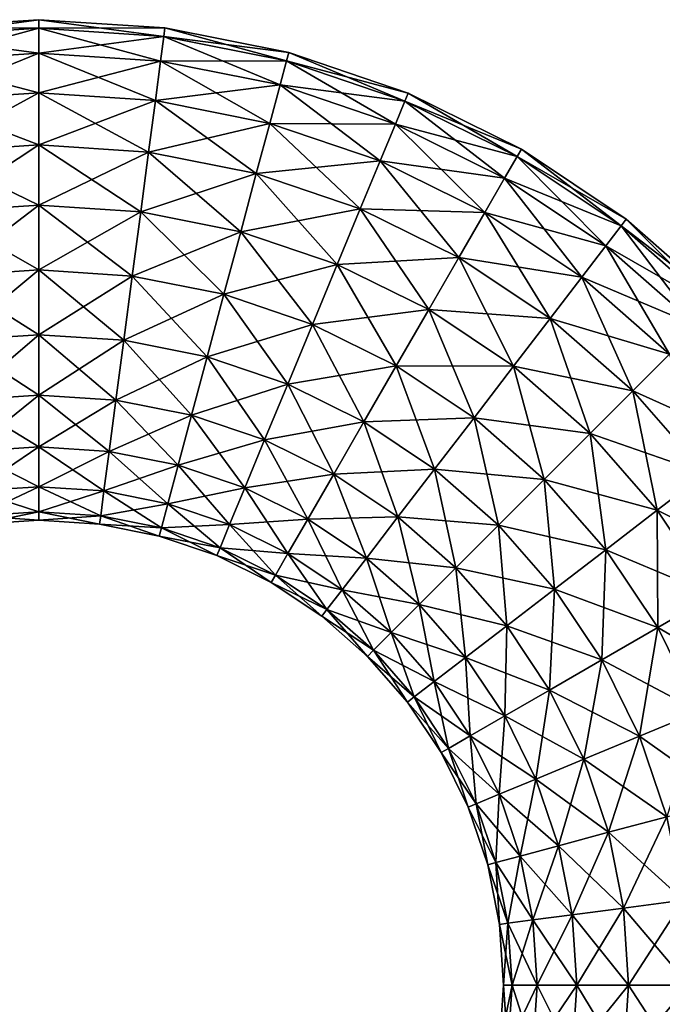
# Model space of a CAD drawing. Header units: metres. Extents: x -1.35 to 1.35, y -1.35 to 1.35.
# Tile 7 of 8: x -0.03 to 0.87, y -0.03 to 1.35. Entities that reach past the tile are written whole.
import ezdxf

# ---------------------------------------------------------------- set-up
doc = ezdxf.new("R2010")
doc.units = ezdxf.units.M
doc.layers.add('SELFTEST', color=7, linetype='CONTINUOUS')

msp = doc.modelspace()

# ---------------------------------------------------------------- linework, layer by layer
at = {"layer": 'SELFTEST'}
for points in [[(0, 1.35), (-0.176211, 1.338451), (-0.174654, 1.326627, 0.090587)], [(0, 1.338074, -0.090587), (-0.176211, 1.338451), (0, 1.35)], [(0, 1.35), (-0.174654, 1.326627, 0.090587), (0, 1.338074, 0.090587)], [(0.17621, 1.338451), (0, 1.35), (0, 1.338074, 0.090587)], [(0.174654, 1.326627, -0.090587), (0, 1.338074, -0.090587), (0, 1.35)], [(0.174654, 1.326627, -0.090587), (0, 1.35), (0.17621, 1.338451)], [(0, 1.338074, -0.090587), (-0.174654, 1.326627, -0.090587), (-0.176211, 1.338451)], [(0, 1.338074, 0.090587), (-0.174654, 1.326627, 0.090587), (-0.17009, 1.291961, 0.175)], [(0, 1.303109, -0.175), (-0.174654, 1.326627, -0.090587), (0, 1.338074, -0.090587)], [(0, 1.338074, 0.090587), (-0.17009, 1.291961, 0.175), (0, 1.303109, 0.175)], [(0.17621, 1.338451), (0, 1.338074, 0.090587), (0.174654, 1.326627, 0.090587)], [(0.174654, 1.326627, 0.090587), (0, 1.338074, 0.090587), (0, 1.303109, 0.175)], [(0.17009, 1.291961, -0.175), (0, 1.303109, -0.175), (0, 1.338074, -0.090587)], [(0.17009, 1.291961, -0.175), (0, 1.338074, -0.090587), (0.174654, 1.326627, -0.090587)], [(0.349406, 1.304), (0.17621, 1.338451), (0.174654, 1.326627, 0.090587)], [(0.346319, 1.29248, -0.090587), (0.174654, 1.326627, -0.090587), (0.17621, 1.338451)], [(0.346319, 1.29248, -0.090587), (0.17621, 1.338451), (0.349406, 1.304)], [(0, 1.303109, -0.175), (-0.17009, 1.291961, -0.175), (-0.174654, 1.326627, -0.090587)], [(0.174654, 1.326627, 0.090587), (0, 1.303109, 0.175), (0.17009, 1.291961, 0.175)], [(0.346319, 1.29248, 0.090587), (0.174654, 1.326627, 0.090587), (0.17009, 1.291961, 0.175)], [(0.337269, 1.258707, -0.175), (0.17009, 1.291961, -0.175), (0.174654, 1.326627, -0.090587)], [(0.349406, 1.304), (0.174654, 1.326627, 0.090587), (0.346319, 1.29248, 0.090587)], [(0.337269, 1.258707, -0.175), (0.174654, 1.326627, -0.090587), (0.346319, 1.29248, -0.090587)], [(0, 1.303109, 0.175), (-0.17009, 1.291961, 0.175), (-0.16283, 1.236815, 0.247487)], [(0, 1.247487, -0.247487), (-0.17009, 1.291961, -0.175), (0, 1.303109, -0.175)], [(0, 1.303109, 0.175), (-0.16283, 1.236815, 0.247487), (0, 1.247487, 0.247487)], [(0.17009, 1.291961, 0.175), (0, 1.303109, 0.175), (0, 1.247487, 0.247487)], [(0.16283, 1.236815, -0.247487), (0, 1.247487, -0.247487), (0, 1.303109, -0.175)], [(0.16283, 1.236815, -0.247487), (0, 1.303109, -0.175), (0.17009, 1.291961, -0.175)], [(0.516623, 1.247237), (0.349406, 1.304), (0.346319, 1.29248, 0.090587)], [(0.512059, 1.236219, -0.090587), (0.346319, 1.29248, -0.090587), (0.349406, 1.304)], [(0.512059, 1.236219, -0.090587), (0.349406, 1.304), (0.516623, 1.247237)], [(0, 1.247487, -0.247487), (-0.16283, 1.236815, -0.247487), (-0.17009, 1.291961, -0.175)], [(0.17009, 1.291961, 0.175), (0, 1.247487, 0.247487), (0.16283, 1.236815, 0.247487)], [(0.337269, 1.258707, 0.175), (0.17009, 1.291961, 0.175), (0.16283, 1.236815, 0.247487)], [(0.322874, 1.20498, -0.247487), (0.16283, 1.236815, -0.247487), (0.17009, 1.291961, -0.175)], [(0.346319, 1.29248, 0.090587), (0.17009, 1.291961, 0.175), (0.337269, 1.258707, 0.175)], [(0.322874, 1.20498, -0.247487), (0.17009, 1.291961, -0.175), (0.337269, 1.258707, -0.175)], [(0.512059, 1.236219, 0.090587), (0.346319, 1.29248, 0.090587), (0.337269, 1.258707, 0.175)], [(0.498678, 1.203916, -0.175), (0.337269, 1.258707, -0.175), (0.346319, 1.29248, -0.090587)], [(0.516623, 1.247237), (0.346319, 1.29248, 0.090587), (0.512059, 1.236219, 0.090587)], [(0.498678, 1.203916, -0.175), (0.346319, 1.29248, -0.090587), (0.512059, 1.236219, -0.090587)], [(0.337269, 1.258707, 0.175), (0.16283, 1.236815, 0.247487), (0.322874, 1.20498, 0.247487)], [(0.498678, 1.203916, 0.175), (0.337269, 1.258707, 0.175), (0.322874, 1.20498, 0.247487)], [(0.477393, 1.152528, -0.247487), (0.322874, 1.20498, -0.247487), (0.337269, 1.258707, -0.175)], [(0.512059, 1.236219, 0.090587), (0.337269, 1.258707, 0.175), (0.498678, 1.203916, 0.175)], [(0.477393, 1.152528, -0.247487), (0.337269, 1.258707, -0.175), (0.498678, 1.203916, -0.175)], [(0, 1.247487, 0.247487), (-0.16283, 1.236815, 0.247487), (-0.153368, 1.164948, 0.303109)], [(0, 1.175, -0.303109), (-0.16283, 1.236815, -0.247487), (0, 1.247487, -0.247487)], [(0, 1.247487, 0.247487), (-0.153368, 1.164948, 0.303109), (0, 1.175, 0.303109)], [(0.16283, 1.236815, 0.247487), (0, 1.247487, 0.247487), (0, 1.175, 0.303109)], [(0.153368, 1.164948, -0.303109), (0, 1.175, -0.303109), (0, 1.247487, -0.247487)], [(0.153368, 1.164948, -0.303109), (0, 1.247487, -0.247487), (0.16283, 1.236815, -0.247487)], [(0.675, 1.169134), (0.516623, 1.247237), (0.512059, 1.236219, 0.090587)], [(0.669037, 1.158806, -0.090587), (0.512059, 1.236219, -0.090587), (0.516623, 1.247237)], [(0.669037, 1.158806, -0.090587), (0.516623, 1.247237), (0.675, 1.169134)], [(0, 1.175, -0.303109), (-0.153368, 1.164948, -0.303109), (-0.16283, 1.236815, -0.247487)], [(0.16283, 1.236815, 0.247487), (0, 1.175, 0.303109), (0.153368, 1.164948, 0.303109)], [(0.322874, 1.20498, 0.247487), (0.16283, 1.236815, 0.247487), (0.153368, 1.164948, 0.303109)], [(0.304112, 1.134963, -0.303109), (0.153368, 1.164948, -0.303109), (0.16283, 1.236815, -0.247487)], [(0.304112, 1.134963, -0.303109), (0.16283, 1.236815, -0.247487), (0.322874, 1.20498, -0.247487)], [(0.669037, 1.158806, 0.090587), (0.512059, 1.236219, 0.090587), (0.498678, 1.203916, 0.175)], [(0.651554, 1.128525, -0.175), (0.498678, 1.203916, -0.175), (0.512059, 1.236219, -0.090587)], [(0.675, 1.169134), (0.512059, 1.236219, 0.090587), (0.669037, 1.158806, 0.090587)], [(0.651554, 1.128525, -0.175), (0.512059, 1.236219, -0.090587), (0.669037, 1.158806, -0.090587)], [(0.322874, 1.20498, 0.247487), (0.153368, 1.164948, 0.303109), (0.304112, 1.134963, 0.303109)], [(0.477393, 1.152528, 0.247487), (0.322874, 1.20498, 0.247487), (0.304112, 1.134963, 0.303109)], [(0.449653, 1.085558, -0.303109), (0.304112, 1.134963, -0.303109), (0.322874, 1.20498, -0.247487)], [(0.498678, 1.203916, 0.175), (0.322874, 1.20498, 0.247487), (0.477393, 1.152528, 0.247487)], [(0.449653, 1.085558, -0.303109), (0.322874, 1.20498, -0.247487), (0.477393, 1.152528, -0.247487)], [(0.651554, 1.128525, 0.175), (0.498678, 1.203916, 0.175), (0.477393, 1.152528, 0.247487)], [(0.623744, 1.080356, -0.247487), (0.477393, 1.152528, -0.247487), (0.498678, 1.203916, -0.175)], [(0.669037, 1.158806, 0.090587), (0.498678, 1.203916, 0.175), (0.651554, 1.128525, 0.175)], [(0.623744, 1.080356, -0.247487), (0.498678, 1.203916, -0.175), (0.651554, 1.128525, -0.175)], [(0, 1.175, 0.303109), (-0.153368, 1.164948, 0.303109), (-0.14235, 1.081257, 0.338074)], [(0, 1.090587, -0.338074), (-0.153368, 1.164948, -0.303109), (0, 1.175, -0.303109)], [(0, 1.175, 0.303109), (-0.14235, 1.081257, 0.338074), (0, 1.090587, 0.338074)], [(0.153368, 1.164948, 0.303109), (0, 1.175, 0.303109), (0, 1.090587, 0.338074)], [(0.14235, 1.081257, -0.338074), (0, 1.090587, -0.338074), (0, 1.175, -0.303109)], [(0.14235, 1.081257, -0.338074), (0, 1.175, -0.303109), (0.153368, 1.164948, -0.303109)], [(0, 1.090587, -0.338074), (-0.14235, 1.081257, -0.338074), (-0.153368, 1.164948, -0.303109)], [(0.153368, 1.164948, 0.303109), (0, 1.090587, 0.338074), (0.14235, 1.081257, 0.338074)], [(0.304112, 1.134963, 0.303109), (0.153368, 1.164948, 0.303109), (0.14235, 1.081257, 0.338074)], [(0.282265, 1.053426, -0.338074), (0.14235, 1.081257, -0.338074), (0.153368, 1.164948, -0.303109)], [(0.282265, 1.053426, -0.338074), (0.153368, 1.164948, -0.303109), (0.304112, 1.134963, -0.303109)], [(0.814568, 1.061565, 0.090587), (0.669037, 1.158806, 0.090587), (0.651554, 1.128525, 0.175)], [(0.793282, 1.033826, -0.175), (0.651554, 1.128525, -0.175), (0.669037, 1.158806, -0.090587)], [(0.821828, 1.071027), (0.675, 1.169134), (0.669037, 1.158806, 0.090587)], [(0.814568, 1.061566, -0.090587), (0.669037, 1.158806, -0.090587), (0.675, 1.169134)], [(0.821828, 1.071027), (0.669037, 1.158806, 0.090587), (0.814568, 1.061565, 0.090587)], [(0.793282, 1.033826, -0.175), (0.669037, 1.158806, -0.090587), (0.814568, 1.061566, -0.090587)], [(0.814568, 1.061566, -0.090587), (0.675, 1.169134), (0.821828, 1.071027)], [(0.477393, 1.152528, 0.247487), (0.304112, 1.134963, 0.303109), (0.449653, 1.085558, 0.303109)], [(0.623744, 1.080356, 0.247487), (0.477393, 1.152528, 0.247487), (0.449653, 1.085558, 0.303109)], [(0.5875, 1.01758, -0.303109), (0.449653, 1.085558, -0.303109), (0.477393, 1.152528, -0.247487)], [(0.651554, 1.128525, 0.175), (0.477393, 1.152528, 0.247487), (0.623744, 1.080356, 0.247487)], [(0.5875, 1.01758, -0.303109), (0.477393, 1.152528, -0.247487), (0.623744, 1.080356, -0.247487)], [(0.304112, 1.134963, 0.303109), (0.14235, 1.081257, 0.338074), (0.282265, 1.053426, 0.338074)], [(0.449653, 1.085558, 0.303109), (0.304112, 1.134963, 0.303109), (0.282265, 1.053426, 0.338074)], [(0.417349, 1.007571, -0.338074), (0.282265, 1.053426, -0.338074), (0.304112, 1.134963, -0.303109)], [(0.417349, 1.007571, -0.338074), (0.304112, 1.134963, -0.303109), (0.449653, 1.085558, -0.303109)], [(0.793282, 1.033826, 0.175), (0.651554, 1.128525, 0.175), (0.623744, 1.080356, 0.247487)], [(0.759422, 0.989698, -0.247487), (0.623744, 1.080356, -0.247487), (0.651554, 1.128525, -0.175)], [(0.814568, 1.061565, 0.090587), (0.651554, 1.128525, 0.175), (0.793282, 1.033826, 0.175)], [(0.759422, 0.989698, -0.247487), (0.651554, 1.128525, -0.175), (0.793282, 1.033826, -0.175)], [(0, 1.090587, 0.338074), (-0.14235, 1.081257, 0.338074), (-0.130526, 0.991445, 0.35)], [(0, 1, -0.35), (-0.14235, 1.081257, -0.338074), (0, 1.090587, -0.338074)], [(0, 1.090587, 0.338074), (-0.130526, 0.991445, 0.35), (0, 1, 0.35)], [(0.14235, 1.081257, 0.338074), (0, 1.090587, 0.338074), (0, 1, 0.35)], [(0.130526, 0.991445, -0.35), (0, 1, -0.35), (0, 1.090587, -0.338074)], [(0.130526, 0.991445, -0.35), (0, 1.090587, -0.338074), (0.14235, 1.081257, -0.338074)], [(0, 1, -0.35), (-0.130526, 0.991445, -0.35), (-0.14235, 1.081257, -0.338074)], [(0.14235, 1.081257, 0.338074), (0, 1, 0.35), (0.130526, 0.991445, 0.35)], [(0.282265, 1.053426, 0.338074), (0.14235, 1.081257, 0.338074), (0.130526, 0.991445, 0.35)], [(0.258819, 0.965926, -0.35), (0.130526, 0.991445, -0.35), (0.14235, 1.081257, -0.338074)], [(0.258819, 0.965926, -0.35), (0.14235, 1.081257, -0.338074), (0.282265, 1.053426, -0.338074)], [(0.449653, 1.085558, 0.303109), (0.282265, 1.053426, 0.338074), (0.417349, 1.007571, 0.338074)], [(0.5875, 1.01758, 0.303109), (0.449653, 1.085558, 0.303109), (0.417349, 1.007571, 0.338074)], [(0.545293, 0.944476, -0.338074), (0.417349, 1.007571, -0.338074), (0.449653, 1.085558, -0.303109)], [(0.623744, 1.080356, 0.247487), (0.449653, 1.085558, 0.303109), (0.5875, 1.01758, 0.303109)], [(0.545293, 0.944476, -0.338074), (0.449653, 1.085558, -0.303109), (0.5875, 1.01758, -0.303109)], [(0.759422, 0.989698, 0.247487), (0.623744, 1.080356, 0.247487), (0.5875, 1.01758, 0.303109)], [(0.715295, 0.93219, -0.303109), (0.5875, 1.01758, -0.303109), (0.623744, 1.080356, -0.247487)], [(0.793282, 1.033826, 0.175), (0.623744, 1.080356, 0.247487), (0.759422, 0.989698, 0.247487)], [(0.715295, 0.93219, -0.303109), (0.623744, 1.080356, -0.247487), (0.759422, 0.989698, -0.247487)], [(0.921437, 0.921437, -0.175), (0.793282, 1.033826, -0.175), (0.814568, 1.061566, -0.090587)], [(0.946161, 0.946161, 0.090587), (0.814568, 1.061565, 0.090587), (0.793282, 1.033826, 0.175)], [(0.954594, 0.954594), (0.821828, 1.071027), (0.814568, 1.061565, 0.090587)], [(0.946161, 0.946161, -0.090587), (0.814568, 1.061566, -0.090587), (0.821828, 1.071027)], [(0.921437, 0.921437, -0.175), (0.814568, 1.061566, -0.090587), (0.946161, 0.946161, -0.090587)], [(0.954594, 0.954594), (0.814568, 1.061565, 0.090587), (0.946161, 0.946161, 0.090587)], [(0.946161, 0.946161, -0.090587), (0.821828, 1.071027), (0.954594, 0.954594)], [(0.282265, 1.053426, 0.338074), (0.130526, 0.991445, 0.35), (0.258819, 0.965926, 0.35)], [(0.417349, 1.007571, 0.338074), (0.282265, 1.053426, 0.338074), (0.258819, 0.965926, 0.35)], [(0.382683, 0.92388, -0.35), (0.258819, 0.965926, -0.35), (0.282265, 1.053426, -0.338074)], [(0.382683, 0.92388, -0.35), (0.282265, 1.053426, -0.338074), (0.417349, 1.007571, -0.338074)], [(0.921437, 0.921437, 0.175), (0.793282, 1.033826, 0.175), (0.759422, 0.989698, 0.247487)], [(0.882107, 0.882107, -0.247487), (0.759422, 0.989698, -0.247487), (0.793282, 1.033826, -0.175)], [(0.946161, 0.946161, 0.090587), (0.793282, 1.033826, 0.175), (0.921437, 0.921437, 0.175)], [(0.882107, 0.882107, -0.247487), (0.793282, 1.033826, -0.175), (0.921437, 0.921437, -0.175)], [(0.417349, 1.007571, 0.338074), (0.258819, 0.965926, 0.35), (0.382683, 0.92388, 0.35)], [(0.545293, 0.944476, 0.338074), (0.417349, 1.007571, 0.338074), (0.382683, 0.92388, 0.35)], [(0.5, 0.866025, -0.35), (0.382683, 0.92388, -0.35), (0.417349, 1.007571, -0.338074)], [(0.5875, 1.01758, 0.303109), (0.417349, 1.007571, 0.338074), (0.545293, 0.944476, 0.338074)], [(0.5, 0.866025, -0.35), (0.417349, 1.007571, -0.338074), (0.545293, 0.944476, -0.338074)], [(0.715295, 0.93219, 0.303109), (0.5875, 1.01758, 0.303109), (0.545293, 0.944476, 0.338074)], [(0.663907, 0.865221, -0.338074), (0.545293, 0.944476, -0.338074), (0.5875, 1.01758, -0.303109)], [(0.759422, 0.989698, 0.247487), (0.5875, 1.01758, 0.303109), (0.715295, 0.93219, 0.303109)], [(0.663907, 0.865221, -0.338074), (0.5875, 1.01758, -0.303109), (0.715295, 0.93219, -0.303109)], [(0, 1, 0.35), (-0.130526, 0.991445, 0.35), (-0.118702, 0.901633, 0.338074)], [(0, 0.909413, -0.338074), (-0.130526, 0.991445, -0.35), (0, 1, -0.35)], [(0, 0.909413, -0.338074), (-0.118702, 0.901633, -0.338074), (-0.130526, 0.991445, -0.35)], [(0, 1, 0.35), (-0.118702, 0.901633, 0.338074), (0, 0.909413, 0.338074)], [(0.130526, 0.991445, 0.35), (0, 1, 0.35), (0, 0.909413, 0.338074)], [(0.118702, 0.901633, -0.338074), (0, 0.909413, -0.338074), (0, 1, -0.35)], [(0.118702, 0.901633, -0.338074), (0, 1, -0.35), (0.130526, 0.991445, -0.35)], [(0.130526, 0.991445, 0.35), (0, 0.909413, 0.338074), (0.118702, 0.901633, 0.338074)], [(0.258819, 0.965926, 0.35), (0.130526, 0.991445, 0.35), (0.118702, 0.901633, 0.338074)], [(0.235374, 0.878426, -0.338074), (0.118702, 0.901633, -0.338074), (0.130526, 0.991445, -0.35)], [(0.235374, 0.878426, -0.338074), (0.130526, 0.991445, -0.35), (0.258819, 0.965926, -0.35)], [(0.882107, 0.882107, 0.247487), (0.759422, 0.989698, 0.247487), (0.715295, 0.93219, 0.303109)], [(0.83085, 0.83085, -0.303109), (0.715295, 0.93219, -0.303109), (0.759422, 0.989698, -0.247487)], [(0.921437, 0.921437, 0.175), (0.759422, 0.989698, 0.247487), (0.882107, 0.882107, 0.247487)], [(0.83085, 0.83085, -0.303109), (0.759422, 0.989698, -0.247487), (0.882107, 0.882107, -0.247487)], [(0.258819, 0.965926, 0.35), (0.118702, 0.901633, 0.338074), (0.235374, 0.878426, 0.338074)], [(0.382683, 0.92388, 0.35), (0.258819, 0.965926, 0.35), (0.235374, 0.878426, 0.338074)], [(0.348017, 0.840188, -0.338074), (0.235374, 0.878426, -0.338074), (0.258819, 0.965926, -0.35)], [(0.348017, 0.840188, -0.338074), (0.258819, 0.965926, -0.35), (0.382683, 0.92388, -0.35)], [(0.545293, 0.944476, 0.338074), (0.382683, 0.92388, 0.35), (0.5, 0.866025, 0.35)], [(0.663907, 0.865221, 0.338074), (0.545293, 0.944476, 0.338074), (0.5, 0.866025, 0.35)], [(0.608761, 0.793353, -0.35), (0.5, 0.866025, -0.35), (0.545293, 0.944476, -0.338074)], [(0.715295, 0.93219, 0.303109), (0.545293, 0.944476, 0.338074), (0.663907, 0.865221, 0.338074)], [(0.608761, 0.793353, -0.35), (0.545293, 0.944476, -0.338074), (0.663907, 0.865221, -0.338074)], [(0.382683, 0.92388, 0.35), (0.235374, 0.878426, 0.338074), (0.348017, 0.840188, 0.338074)], [(0.5, 0.866025, 0.35), (0.382683, 0.92388, 0.35), (0.348017, 0.840188, 0.338074)], [(0.454707, 0.787575, -0.338074), (0.348017, 0.840188, -0.338074), (0.382683, 0.92388, -0.35)], [(0.454707, 0.787575, -0.338074), (0.382683, 0.92388, -0.35), (0.5, 0.866025, -0.35)], [(0.83085, 0.83085, 0.303109), (0.715295, 0.93219, 0.303109), (0.663907, 0.865221, 0.338074)], [(0.771161, 0.771161, -0.338074), (0.663907, 0.865221, -0.338074), (0.715295, 0.93219, -0.303109)], [(0.882107, 0.882107, 0.247487), (0.715295, 0.93219, 0.303109), (0.83085, 0.83085, 0.303109)], [(0.771161, 0.771161, -0.338074), (0.715295, 0.93219, -0.303109), (0.83085, 0.83085, -0.303109)], [(0, 0.909413, 0.338074), (-0.118702, 0.901633, 0.338074), (-0.107684, 0.817942, 0.303109)], [(0, 0.825, -0.303109), (-0.118702, 0.901633, -0.338074), (0, 0.909413, -0.338074)], [(0, 0.909413, 0.338074), (-0.107684, 0.817942, 0.303109), (0, 0.825, 0.303109)], [(0.118702, 0.901633, 0.338074), (0, 0.909413, 0.338074), (0, 0.825, 0.303109)], [(0.107684, 0.817942, -0.303109), (0, 0.825, -0.303109), (0, 0.909413, -0.338074)], [(0.107684, 0.817942, -0.303109), (0, 0.909413, -0.338074), (0.118702, 0.901633, -0.338074)], [(0, 0.825, -0.303109), (-0.107684, 0.817942, -0.303109), (-0.118702, 0.901633, -0.338074)], [(0.118702, 0.901633, 0.338074), (0, 0.825, 0.303109), (0.107684, 0.817942, 0.303109)], [(0.235374, 0.878426, 0.338074), (0.118702, 0.901633, 0.338074), (0.107684, 0.817942, 0.303109)], [(0.213526, 0.796889, -0.303109), (0.107684, 0.817942, -0.303109), (0.118702, 0.901633, -0.338074)], [(0.213526, 0.796889, -0.303109), (0.118702, 0.901633, -0.338074), (0.235374, 0.878426, -0.338074)], [(0.989698, 0.759422, 0.247487), (0.882107, 0.882107, 0.247487), (0.83085, 0.83085, 0.303109)], [(0.93219, 0.715295, -0.303109), (0.83085, 0.83085, -0.303109), (0.882107, 0.882107, -0.247487)], [(0.235374, 0.878426, 0.338074), (0.107684, 0.817942, 0.303109), (0.213526, 0.796889, 0.303109)], [(0.348017, 0.840188, 0.338074), (0.235374, 0.878426, 0.338074), (0.213526, 0.796889, 0.303109)], [(0.315714, 0.762201, -0.303109), (0.213526, 0.796889, -0.303109), (0.235374, 0.878426, -0.338074)], [(0.315714, 0.762201, -0.303109), (0.235374, 0.878426, -0.338074), (0.348017, 0.840188, -0.338074)], [(0.5, 0.866025, 0.35), (0.348017, 0.840188, 0.338074), (0.454707, 0.787575, 0.338074)], [(0.608761, 0.793353, 0.35), (0.5, 0.866025, 0.35), (0.454707, 0.787575, 0.338074)], [(0.553616, 0.721486, -0.338074), (0.454707, 0.787575, -0.338074), (0.5, 0.866025, -0.35)], [(0.663907, 0.865221, 0.338074), (0.5, 0.866025, 0.35), (0.608761, 0.793353, 0.35)], [(0.553616, 0.721486, -0.338074), (0.5, 0.866025, -0.35), (0.608761, 0.793353, -0.35)], [(0.771161, 0.771161, 0.338074), (0.663907, 0.865221, 0.338074), (0.608761, 0.793353, 0.35)], [(0.707107, 0.707107, -0.35), (0.608761, 0.793353, -0.35), (0.663907, 0.865221, -0.338074)], [(0.83085, 0.83085, 0.303109), (0.663907, 0.865221, 0.338074), (0.771161, 0.771161, 0.338074)], [(0.707107, 0.707107, -0.35), (0.663907, 0.865221, -0.338074), (0.771161, 0.771161, -0.338074)], [(0.348017, 0.840188, 0.338074), (0.213526, 0.796889, 0.303109), (0.315714, 0.762201, 0.303109)], [(0.454707, 0.787575, 0.338074), (0.348017, 0.840188, 0.338074), (0.315714, 0.762201, 0.303109)], [(0.4125, 0.714471, -0.303109), (0.315714, 0.762201, -0.303109), (0.348017, 0.840188, -0.338074)], [(0.4125, 0.714471, -0.303109), (0.348017, 0.840188, -0.338074), (0.454707, 0.787575, -0.338074)], [(0.93219, 0.715295, 0.303109), (0.83085, 0.83085, 0.303109), (0.771161, 0.771161, 0.338074)], [(0.865221, 0.663907, -0.338074), (0.771161, 0.771161, -0.338074), (0.83085, 0.83085, -0.303109)], [(0.989698, 0.759422, 0.247487), (0.83085, 0.83085, 0.303109), (0.93219, 0.715295, 0.303109)], [(0.865221, 0.663907, -0.338074), (0.83085, 0.83085, -0.303109), (0.93219, 0.715295, -0.303109)], [(0, 0.825, 0.303109), (-0.107684, 0.817942, 0.303109), (-0.098223, 0.746075, 0.247487)], [(0, 0.752513, -0.247487), (-0.107684, 0.817942, -0.303109), (0, 0.825, -0.303109)], [(0, 0.752513, -0.247487), (-0.098223, 0.746075, -0.247487), (-0.107684, 0.817942, -0.303109)], [(0, 0.825, 0.303109), (-0.098223, 0.746075, 0.247487), (0, 0.752513, 0.247487)], [(0.107684, 0.817942, 0.303109), (0, 0.825, 0.303109), (0, 0.752513, 0.247487)], [(0.098223, 0.746075, -0.247487), (0, 0.752513, -0.247487), (0, 0.825, -0.303109)], [(0.098223, 0.746075, -0.247487), (0, 0.825, -0.303109), (0.107684, 0.817942, -0.303109)], [(0.107684, 0.817942, 0.303109), (0, 0.752513, 0.247487), (0.098223, 0.746075, 0.247487)], [(0.213526, 0.796889, 0.303109), (0.107684, 0.817942, 0.303109), (0.098223, 0.746075, 0.247487)], [(0.194765, 0.726871, -0.247487), (0.098223, 0.746075, -0.247487), (0.107684, 0.817942, -0.303109)], [(0.194765, 0.726871, -0.247487), (0.107684, 0.817942, -0.303109), (0.213526, 0.796889, -0.303109)], [(0.213526, 0.796889, 0.303109), (0.098223, 0.746075, 0.247487), (0.194765, 0.726871, 0.247487)], [(0.315714, 0.762201, 0.303109), (0.213526, 0.796889, 0.303109), (0.194765, 0.726871, 0.247487)], [(0.287974, 0.695231, -0.247487), (0.194765, 0.726871, -0.247487), (0.213526, 0.796889, -0.303109)], [(0.287974, 0.695231, -0.247487), (0.213526, 0.796889, -0.303109), (0.315714, 0.762201, -0.303109)], [(0.454707, 0.787575, 0.338074), (0.315714, 0.762201, 0.303109), (0.4125, 0.714471, 0.303109)], [(0.553616, 0.721486, 0.338074), (0.454707, 0.787575, 0.338074), (0.4125, 0.714471, 0.303109)], [(0.502228, 0.654517, -0.303109), (0.4125, 0.714471, -0.303109), (0.454707, 0.787575, -0.338074)], [(0.608761, 0.793353, 0.35), (0.454707, 0.787575, 0.338074), (0.553616, 0.721486, 0.338074)], [(0.502228, 0.654517, -0.303109), (0.454707, 0.787575, -0.338074), (0.553616, 0.721486, -0.338074)], [(0.707107, 0.707107, 0.35), (0.608761, 0.793353, 0.35), (0.553616, 0.721486, 0.338074)], [(0.643052, 0.643052, -0.338074), (0.553616, 0.721486, -0.338074), (0.608761, 0.793353, -0.35)], [(0.771161, 0.771161, 0.338074), (0.608761, 0.793353, 0.35), (0.707107, 0.707107, 0.35)], [(0.643052, 0.643052, -0.338074), (0.608761, 0.793353, -0.35), (0.707107, 0.707107, -0.35)], [(0.865221, 0.663907, 0.338074), (0.771161, 0.771161, 0.338074), (0.707107, 0.707107, 0.35)], [(0.793353, 0.608761, -0.35), (0.707107, 0.707107, -0.35), (0.771161, 0.771161, -0.338074)], [(0.93219, 0.715295, 0.303109), (0.771161, 0.771161, 0.338074), (0.865221, 0.663907, 0.338074)], [(0.793353, 0.608761, -0.35), (0.771161, 0.771161, -0.338074), (0.865221, 0.663907, -0.338074)], [(0.315714, 0.762201, 0.303109), (0.194765, 0.726871, 0.247487), (0.287974, 0.695231, 0.247487)], [(0.4125, 0.714471, 0.303109), (0.315714, 0.762201, 0.303109), (0.287974, 0.695231, 0.247487)], [(0.376256, 0.651695, -0.247487), (0.287974, 0.695231, -0.247487), (0.315714, 0.762201, -0.303109)], [(0.376256, 0.651695, -0.247487), (0.315714, 0.762201, -0.303109), (0.4125, 0.714471, -0.303109)], [(0, 0.752513, 0.247487), (-0.098223, 0.746075, 0.247487), (-0.090963, 0.690929, 0.175)], [(0, 0.696891, -0.175), (-0.098223, 0.746075, -0.247487), (0, 0.752513, -0.247487)], [(0, 0.696891, -0.175), (-0.090963, 0.690929, -0.175), (-0.098223, 0.746075, -0.247487)], [(0, 0.752513, 0.247487), (-0.090963, 0.690929, 0.175), (0, 0.696891, 0.175)], [(0.098223, 0.746075, 0.247487), (0, 0.752513, 0.247487), (0, 0.696891, 0.175)], [(0.090962, 0.690929, -0.175), (0, 0.696891, -0.175), (0, 0.752513, -0.247487)], [(0.090962, 0.690929, -0.175), (0, 0.752513, -0.247487), (0.098223, 0.746075, -0.247487)], [(0.098223, 0.746075, 0.247487), (0, 0.696891, 0.175), (0.090962, 0.690929, 0.175)], [(0.194765, 0.726871, 0.247487), (0.098223, 0.746075, 0.247487), (0.090962, 0.690929, 0.175)], [(0.180369, 0.673145, -0.175), (0.090962, 0.690929, -0.175), (0.098223, 0.746075, -0.247487)], [(0.180369, 0.673145, -0.175), (0.098223, 0.746075, -0.247487), (0.194765, 0.726871, -0.247487)], [(0.194765, 0.726871, 0.247487), (0.090962, 0.690929, 0.175), (0.180369, 0.673145, 0.175)], [(0.287974, 0.695231, 0.247487), (0.194765, 0.726871, 0.247487), (0.180369, 0.673145, 0.175)], [(0.266689, 0.643843, -0.175), (0.180369, 0.673145, -0.175), (0.194765, 0.726871, -0.247487)], [(0.266689, 0.643843, -0.175), (0.194765, 0.726871, -0.247487), (0.287974, 0.695231, -0.247487)], [(0.553616, 0.721486, 0.338074), (0.4125, 0.714471, 0.303109), (0.502228, 0.654516, 0.303109)], [(0.643052, 0.643052, 0.338074), (0.553616, 0.721486, 0.338074), (0.502228, 0.654516, 0.303109)], [(0.583363, 0.583363, -0.303109), (0.502228, 0.654517, -0.303109), (0.553616, 0.721486, -0.338074)], [(0.707107, 0.707107, 0.35), (0.553616, 0.721486, 0.338074), (0.643052, 0.643052, 0.338074)], [(0.583363, 0.583363, -0.303109), (0.553616, 0.721486, -0.338074), (0.643052, 0.643052, -0.338074)], [(0.4125, 0.714471, 0.303109), (0.287974, 0.695231, 0.247487), (0.376256, 0.651695, 0.247487)], [(0.502228, 0.654516, 0.303109), (0.4125, 0.714471, 0.303109), (0.376256, 0.651695, 0.247487)], [(0.458101, 0.597008, -0.247487), (0.376256, 0.651695, -0.247487), (0.4125, 0.714471, -0.303109)], [(0.458101, 0.597008, -0.247487), (0.4125, 0.714471, -0.303109), (0.502228, 0.654517, -0.303109)], [(0.793353, 0.608761, 0.35), (0.707107, 0.707107, 0.35), (0.643052, 0.643052, 0.338074)], [(0.721486, 0.553616, -0.338074), (0.643052, 0.643052, -0.338074), (0.707107, 0.707107, -0.35)], [(0.865221, 0.663907, 0.338074), (0.707107, 0.707107, 0.35), (0.793353, 0.608761, 0.35)], [(0.721486, 0.553616, -0.338074), (0.707107, 0.707107, -0.35), (0.793353, 0.608761, -0.35)], [(1.01758, 0.5875, 0.303109), (0.93219, 0.715295, 0.303109), (0.865221, 0.663907, 0.338074)], [(0.944476, 0.545293, -0.338074), (0.865221, 0.663907, -0.338074), (0.93219, 0.715295, -0.303109)], [(0, 0.696891, 0.175), (-0.090963, 0.690929, 0.175), (-0.086399, 0.656263, 0.090587)], [(0, 0.661926, -0.090587), (-0.090963, 0.690929, -0.175), (0, 0.696891, -0.175)], [(0, 0.661926, -0.090587), (-0.086399, 0.656263, -0.090587), (-0.090963, 0.690929, -0.175)], [(0, 0.696891, 0.175), (-0.086399, 0.656263, 0.090587), (0, 0.661926, 0.090587)], [(0.090962, 0.690929, 0.175), (0, 0.696891, 0.175), (0, 0.661926, 0.090587)], [(0.086399, 0.656263, -0.090587), (0, 0.661926, -0.090587), (0, 0.696891, -0.175)], [(0.086399, 0.656263, -0.090587), (0, 0.696891, -0.175), (0.090962, 0.690929, -0.175)], [(0.090962, 0.690929, 0.175), (0, 0.661926, 0.090587), (0.086399, 0.656263, 0.090587)], [(0.180369, 0.673145, 0.175), (0.090962, 0.690929, 0.175), (0.086399, 0.656263, 0.090587)], [(0.171319, 0.639371, -0.090587), (0.086399, 0.656263, -0.090587), (0.090962, 0.690929, -0.175)], [(0.171319, 0.639371, -0.090587), (0.090962, 0.690929, -0.175), (0.180369, 0.673145, -0.175)], [(0.287974, 0.695231, 0.247487), (0.180369, 0.673145, 0.175), (0.266689, 0.643843, 0.175)], [(0.376256, 0.651695, 0.247487), (0.287974, 0.695231, 0.247487), (0.266689, 0.643843, 0.175)], [(0.348446, 0.603525, -0.175), (0.266689, 0.643843, -0.175), (0.287974, 0.695231, -0.247487)], [(0.348446, 0.603525, -0.175), (0.287974, 0.695231, -0.247487), (0.376256, 0.651695, -0.247487)], [(0, 0.661926, 0.090587), (-0.086399, 0.656263, 0.090587), (-0.084842, 0.644439)], [(0, 0.65), (-0.086399, 0.656263, -0.090587), (0, 0.661926, -0.090587)], [(0, 0.661926, 0.090587), (-0.084842, 0.644439), (0, 0.65)], [(0.086399, 0.656263, 0.090587), (0, 0.661926, 0.090587), (0, 0.65)], [(0.084842, 0.644439), (0, 0.65), (0, 0.661926, -0.090587)], [(0.084842, 0.644439), (0, 0.661926, -0.090587), (0.086399, 0.656263, -0.090587)], [(0.180369, 0.673145, 0.175), (0.086399, 0.656263, 0.090587), (0.171319, 0.639371, 0.090587)], [(0.266689, 0.643843, 0.175), (0.180369, 0.673145, 0.175), (0.171319, 0.639371, 0.090587)], [(0.253308, 0.61154, -0.090587), (0.171319, 0.639371, -0.090587), (0.180369, 0.673145, -0.175)], [(0.253308, 0.61154, -0.090587), (0.180369, 0.673145, -0.175), (0.266689, 0.643843, -0.175)], [(0.944476, 0.545293, 0.338074), (0.865221, 0.663907, 0.338074), (0.793353, 0.608761, 0.35)], [(0.866025, 0.5, -0.35), (0.793353, 0.608761, -0.35), (0.865221, 0.663907, -0.338074)], [(1.01758, 0.5875, 0.303109), (0.865221, 0.663907, 0.338074), (0.944476, 0.545293, 0.338074)], [(0.866025, 0.5, -0.35), (0.865221, 0.663907, -0.338074), (0.944476, 0.545293, -0.338074)], [(0, 0.65), (-0.084842, 0.644439), (-0.086399, 0.656263, -0.090587)], [(0.086399, 0.656263, 0.090587), (0, 0.65), (0.084842, 0.644439)], [(0.171319, 0.639371, 0.090587), (0.086399, 0.656263, 0.090587), (0.084842, 0.644439)], [(0.168232, 0.627852), (0.084842, 0.644439), (0.086399, 0.656263, -0.090587)], [(0.168232, 0.627852), (0.086399, 0.656263, -0.090587), (0.171319, 0.639371, -0.090587)], [(0.376256, 0.651695, 0.247487), (0.266689, 0.643843, 0.175), (0.348446, 0.603525, 0.175)], [(0.458101, 0.597008, 0.247487), (0.376256, 0.651695, 0.247487), (0.348446, 0.603525, 0.175)], [(0.42424, 0.552881, -0.175), (0.348446, 0.603525, -0.175), (0.376256, 0.651695, -0.247487)], [(0.502228, 0.654516, 0.303109), (0.376256, 0.651695, 0.247487), (0.458101, 0.597008, 0.247487)], [(0.42424, 0.552881, -0.175), (0.376256, 0.651695, -0.247487), (0.458101, 0.597008, -0.247487)], [(0.532107, 0.532107, -0.247487), (0.458101, 0.597008, -0.247487), (0.502228, 0.654517, -0.303109)], [(0.583363, 0.583363, 0.303109), (0.502228, 0.654516, 0.303109), (0.458101, 0.597008, 0.247487)], [(0.532107, 0.532107, -0.247487), (0.502228, 0.654517, -0.303109), (0.583363, 0.583363, -0.303109)], [(0.643052, 0.643052, 0.338074), (0.502228, 0.654516, 0.303109), (0.583363, 0.583363, 0.303109)], [(0.171319, 0.639371, 0.090587), (0.084842, 0.644439), (0.168232, 0.627852)], [(0.253308, 0.61154, 0.090587), (0.171319, 0.639371, 0.090587), (0.168232, 0.627852)], [(0.248744, 0.600522), (0.168232, 0.627852), (0.171319, 0.639371, -0.090587)], [(0.266689, 0.643843, 0.175), (0.171319, 0.639371, 0.090587), (0.253308, 0.61154, 0.090587)], [(0.248744, 0.600522), (0.171319, 0.639371, -0.090587), (0.253308, 0.61154, -0.090587)], [(0.348446, 0.603525, 0.175), (0.266689, 0.643843, 0.175), (0.253308, 0.61154, 0.090587)], [(0.330963, 0.573245, -0.090587), (0.253308, 0.61154, -0.090587), (0.266689, 0.643843, -0.175)], [(0.330963, 0.573245, -0.090587), (0.266689, 0.643843, -0.175), (0.348446, 0.603525, -0.175)], [(0.721486, 0.553616, 0.338074), (0.643052, 0.643052, 0.338074), (0.583363, 0.583363, 0.303109)], [(0.654517, 0.502228, -0.303109), (0.583363, 0.583363, -0.303109), (0.643052, 0.643052, -0.338074)], [(0.793353, 0.608761, 0.35), (0.643052, 0.643052, 0.338074), (0.721486, 0.553616, 0.338074)], [(0.654517, 0.502228, -0.303109), (0.643052, 0.643052, -0.338074), (0.721486, 0.553616, -0.338074)], [(0.253308, 0.61154, 0.090587), (0.168232, 0.627852), (0.248744, 0.600522)], [(0.330963, 0.573245, 0.090587), (0.253308, 0.61154, 0.090587), (0.248744, 0.600522)], [(0.325, 0.562917), (0.248744, 0.600522), (0.253308, 0.61154, -0.090587)], [(0.348446, 0.603525, 0.175), (0.253308, 0.61154, 0.090587), (0.330963, 0.573245, 0.090587)], [(0.325, 0.562917), (0.253308, 0.61154, -0.090587), (0.330963, 0.573245, -0.090587)], [(0.866025, 0.5, 0.35), (0.793353, 0.608761, 0.35), (0.721486, 0.553616, 0.338074)], [(0.787575, 0.454707, -0.338074), (0.721486, 0.553616, -0.338074), (0.793353, 0.608761, -0.35)], [(0.787575, 0.454707, -0.338074), (0.793353, 0.608761, -0.35), (0.866025, 0.5, -0.35)], [(0.944476, 0.545293, 0.338074), (0.793353, 0.608761, 0.35), (0.866025, 0.5, 0.35)], [(0.330963, 0.573245, 0.090587), (0.248744, 0.600522), (0.325, 0.562917)], [(0.42424, 0.552881, 0.175), (0.348446, 0.603525, 0.175), (0.330963, 0.573245, 0.090587)], [(0.402955, 0.525141, -0.090587), (0.330963, 0.573245, -0.090587), (0.348446, 0.603525, -0.175)], [(0.458101, 0.597008, 0.247487), (0.348446, 0.603525, 0.175), (0.42424, 0.552881, 0.175)], [(0.402955, 0.525141, -0.090587), (0.348446, 0.603525, -0.175), (0.42424, 0.552881, -0.175)], [(0.532107, 0.532107, 0.247487), (0.458101, 0.597008, 0.247487), (0.42424, 0.552881, 0.175)], [(0.492776, 0.492776, -0.175), (0.42424, 0.552881, -0.175), (0.458101, 0.597008, -0.247487)], [(0.583363, 0.583363, 0.303109), (0.458101, 0.597008, 0.247487), (0.532107, 0.532107, 0.247487)], [(0.492776, 0.492776, -0.175), (0.458101, 0.597008, -0.247487), (0.532107, 0.532107, -0.247487)], [(0.654516, 0.502228, 0.303109), (0.583363, 0.583363, 0.303109), (0.532107, 0.532107, 0.247487)], [(0.597008, 0.458101, -0.247487), (0.532107, 0.532107, -0.247487), (0.583363, 0.583363, -0.303109)], [(0.721486, 0.553616, 0.338074), (0.583363, 0.583363, 0.303109), (0.654516, 0.502228, 0.303109)], [(0.597008, 0.458101, -0.247487), (0.583363, 0.583363, -0.303109), (0.654517, 0.502228, -0.303109)], [(0.402955, 0.525141, 0.090587), (0.330963, 0.573245, 0.090587), (0.325, 0.562917)], [(0.395695, 0.51568), (0.325, 0.562917), (0.330963, 0.573245, -0.090587)], [(0.42424, 0.552881, 0.175), (0.330963, 0.573245, 0.090587), (0.402955, 0.525141, 0.090587)], [(0.395695, 0.51568), (0.330963, 0.573245, -0.090587), (0.402955, 0.525141, -0.090587)], [(0.402955, 0.525141, 0.090587), (0.325, 0.562917), (0.395695, 0.51568)], [(0.492776, 0.492776, 0.175), (0.42424, 0.552881, 0.175), (0.402955, 0.525141, 0.090587)], [(0.468052, 0.468052, -0.090587), (0.402955, 0.525141, -0.090587), (0.42424, 0.552881, -0.175)], [(0.532107, 0.532107, 0.247487), (0.42424, 0.552881, 0.175), (0.492776, 0.492776, 0.175)], [(0.468052, 0.468052, -0.090587), (0.42424, 0.552881, -0.175), (0.492776, 0.492776, -0.175)], [(0.787575, 0.454707, 0.338074), (0.721486, 0.553616, 0.338074), (0.654516, 0.502228, 0.303109)], [(0.714471, 0.4125, -0.303109), (0.654517, 0.502228, -0.303109), (0.721486, 0.553616, -0.338074)], [(0.714471, 0.4125, -0.303109), (0.721486, 0.553616, -0.338074), (0.787575, 0.454707, -0.338074)], [(0.866025, 0.5, 0.35), (0.721486, 0.553616, 0.338074), (0.787575, 0.454707, 0.338074)], [(1.007571, 0.417349, 0.338074), (0.944476, 0.545293, 0.338074), (0.866025, 0.5, 0.35)], [(0.92388, 0.382683, -0.35), (0.866025, 0.5, -0.35), (0.944476, 0.545293, -0.338074)], [(0.468052, 0.468052, 0.090587), (0.402955, 0.525141, 0.090587), (0.395695, 0.51568)], [(0.459619, 0.459619), (0.395695, 0.51568), (0.402955, 0.525141, -0.090587)], [(0.492776, 0.492776, 0.175), (0.402955, 0.525141, 0.090587), (0.468052, 0.468052, 0.090587)], [(0.459619, 0.459619), (0.402955, 0.525141, -0.090587), (0.468052, 0.468052, -0.090587)], [(0.597008, 0.458101, 0.247487), (0.532107, 0.532107, 0.247487), (0.492776, 0.492776, 0.175)], [(0.552881, 0.42424, -0.175), (0.492776, 0.492776, -0.175), (0.532107, 0.532107, -0.247487)], [(0.654516, 0.502228, 0.303109), (0.532107, 0.532107, 0.247487), (0.597008, 0.458101, 0.247487)], [(0.552881, 0.42424, -0.175), (0.532107, 0.532107, -0.247487), (0.597008, 0.458101, -0.247487)], [(0.468052, 0.468052, 0.090587), (0.395695, 0.51568), (0.459619, 0.459619)], [(0.714471, 0.4125, 0.303109), (0.654516, 0.502228, 0.303109), (0.597008, 0.458101, 0.247487)], [(0.651695, 0.376256, -0.247487), (0.597008, 0.458101, -0.247487), (0.654517, 0.502228, -0.303109)], [(0.651695, 0.376256, -0.247487), (0.654517, 0.502228, -0.303109), (0.714471, 0.4125, -0.303109)], [(0.787575, 0.454707, 0.338074), (0.654516, 0.502228, 0.303109), (0.714471, 0.4125, 0.303109)], [(0.92388, 0.382683, 0.35), (0.866025, 0.5, 0.35), (0.787575, 0.454707, 0.338074)], [(0.840188, 0.348017, -0.338074), (0.787575, 0.454707, -0.338074), (0.866025, 0.5, -0.35)], [(0.840188, 0.348017, -0.338074), (0.866025, 0.5, -0.35), (0.92388, 0.382683, -0.35)], [(1.007571, 0.417349, 0.338074), (0.866025, 0.5, 0.35), (0.92388, 0.382683, 0.35)], [(0.552881, 0.42424, 0.175), (0.492776, 0.492776, 0.175), (0.468052, 0.468052, 0.090587)], [(0.525141, 0.402955, -0.090587), (0.468052, 0.468052, -0.090587), (0.492776, 0.492776, -0.175)], [(0.597008, 0.458101, 0.247487), (0.492776, 0.492776, 0.175), (0.552881, 0.42424, 0.175)], [(0.525141, 0.402955, -0.090587), (0.492776, 0.492776, -0.175), (0.552881, 0.42424, -0.175)], [(0.525141, 0.402955, 0.090587), (0.468052, 0.468052, 0.090587), (0.459619, 0.459619)], [(0.51568, 0.395695), (0.459619, 0.459619), (0.468052, 0.468052, -0.090587)], [(0.525141, 0.402955, 0.090587), (0.459619, 0.459619), (0.51568, 0.395695)], [(0.552881, 0.42424, 0.175), (0.468052, 0.468052, 0.090587), (0.525141, 0.402955, 0.090587)], [(0.51568, 0.395695), (0.468052, 0.468052, -0.090587), (0.525141, 0.402955, -0.090587)], [(0.651695, 0.376256, 0.247487), (0.597008, 0.458101, 0.247487), (0.552881, 0.42424, 0.175)], [(0.603525, 0.348446, -0.175), (0.552881, 0.42424, -0.175), (0.597008, 0.458101, -0.247487)], [(0.714471, 0.4125, 0.303109), (0.597008, 0.458101, 0.247487), (0.651695, 0.376256, 0.247487)], [(0.603525, 0.348446, -0.175), (0.597008, 0.458101, -0.247487), (0.651695, 0.376256, -0.247487)], [(0.840188, 0.348017, 0.338074), (0.787575, 0.454707, 0.338074), (0.714471, 0.4125, 0.303109)], [(0.762201, 0.315714, -0.303109), (0.714471, 0.4125, -0.303109), (0.787575, 0.454707, -0.338074)], [(0.762201, 0.315714, -0.303109), (0.787575, 0.454707, -0.338074), (0.840188, 0.348017, -0.338074)], [(0.92388, 0.382683, 0.35), (0.787575, 0.454707, 0.338074), (0.840188, 0.348017, 0.338074)], [(0.603525, 0.348446, 0.175), (0.552881, 0.42424, 0.175), (0.525141, 0.402955, 0.090587)], [(0.573245, 0.330963, -0.090587), (0.525141, 0.402955, -0.090587), (0.552881, 0.42424, -0.175)], [(0.651695, 0.376256, 0.247487), (0.552881, 0.42424, 0.175), (0.603525, 0.348446, 0.175)], [(0.573245, 0.330963, -0.090587), (0.552881, 0.42424, -0.175), (0.603525, 0.348446, -0.175)], [(0.573245, 0.330963, 0.090587), (0.525141, 0.402955, 0.090587), (0.51568, 0.395695)], [(0.562916, 0.325), (0.51568, 0.395695), (0.525141, 0.402955, -0.090587)], [(0.603525, 0.348446, 0.175), (0.525141, 0.402955, 0.090587), (0.573245, 0.330963, 0.090587)], [(0.562916, 0.325), (0.525141, 0.402955, -0.090587), (0.573245, 0.330963, -0.090587)], [(0.762201, 0.315714, 0.303109), (0.714471, 0.4125, 0.303109), (0.651695, 0.376256, 0.247487)], [(0.695231, 0.287974, -0.247487), (0.651695, 0.376256, -0.247487), (0.714471, 0.4125, -0.303109)], [(0.695231, 0.287974, -0.247487), (0.714471, 0.4125, -0.303109), (0.762201, 0.315714, -0.303109)], [(0.840188, 0.348017, 0.338074), (0.714471, 0.4125, 0.303109), (0.762201, 0.315714, 0.303109)], [(0.573245, 0.330963, 0.090587), (0.51568, 0.395695), (0.562916, 0.325)], [(0.695231, 0.287974, 0.247487), (0.651695, 0.376256, 0.247487), (0.603525, 0.348446, 0.175)], [(0.643843, 0.266689, -0.175), (0.603525, 0.348446, -0.175), (0.651695, 0.376256, -0.247487)], [(0.643843, 0.266689, -0.175), (0.651695, 0.376256, -0.247487), (0.695231, 0.287974, -0.247487)], [(0.762201, 0.315714, 0.303109), (0.651695, 0.376256, 0.247487), (0.695231, 0.287974, 0.247487)], [(0.965926, 0.258819, 0.35), (0.92388, 0.382683, 0.35), (0.840188, 0.348017, 0.338074)], [(0.878426, 0.235373, -0.338074), (0.840188, 0.348017, -0.338074), (0.92388, 0.382683, -0.35)], [(0.643843, 0.266689, 0.175), (0.603525, 0.348446, 0.175), (0.573245, 0.330963, 0.090587)], [(0.61154, 0.253308, -0.090587), (0.573245, 0.330963, -0.090587), (0.603525, 0.348446, -0.175)], [(0.695231, 0.287974, 0.247487), (0.603525, 0.348446, 0.175), (0.643843, 0.266689, 0.175)], [(0.61154, 0.253308, -0.090587), (0.603525, 0.348446, -0.175), (0.643843, 0.266689, -0.175)], [(0.878426, 0.235373, 0.338074), (0.840188, 0.348017, 0.338074), (0.762201, 0.315714, 0.303109)], [(0.796889, 0.213526, -0.303109), (0.762201, 0.315714, -0.303109), (0.840188, 0.348017, -0.338074)], [(0.796889, 0.213526, -0.303109), (0.840188, 0.348017, -0.338074), (0.878426, 0.235373, -0.338074)], [(0.965926, 0.258819, 0.35), (0.840188, 0.348017, 0.338074), (0.878426, 0.235373, 0.338074)], [(0.61154, 0.253308, 0.090587), (0.573245, 0.330963, 0.090587), (0.562916, 0.325)], [(0.600522, 0.248744), (0.562916, 0.325), (0.573245, 0.330963, -0.090587)], [(0.643843, 0.266689, 0.175), (0.573245, 0.330963, 0.090587), (0.61154, 0.253308, 0.090587)], [(0.600522, 0.248744), (0.573245, 0.330963, -0.090587), (0.61154, 0.253308, -0.090587)], [(0.61154, 0.253308, 0.090587), (0.562916, 0.325), (0.600522, 0.248744)], [(0.796889, 0.213526, 0.303109), (0.762201, 0.315714, 0.303109), (0.695231, 0.287974, 0.247487)], [(0.726871, 0.194765, -0.247487), (0.695231, 0.287974, -0.247487), (0.762201, 0.315714, -0.303109)], [(0.726871, 0.194765, -0.247487), (0.762201, 0.315714, -0.303109), (0.796889, 0.213526, -0.303109)], [(0.878426, 0.235373, 0.338074), (0.762201, 0.315714, 0.303109), (0.796889, 0.213526, 0.303109)], [(0.726871, 0.194765, 0.247487), (0.695231, 0.287974, 0.247487), (0.643843, 0.266689, 0.175)], [(0.673145, 0.180369, -0.175), (0.643843, 0.266689, -0.175), (0.695231, 0.287974, -0.247487)], [(0.673145, 0.180369, -0.175), (0.695231, 0.287974, -0.247487), (0.726871, 0.194765, -0.247487)], [(0.796889, 0.213526, 0.303109), (0.695231, 0.287974, 0.247487), (0.726871, 0.194765, 0.247487)], [(0.673145, 0.180369, 0.175), (0.643843, 0.266689, 0.175), (0.61154, 0.253308, 0.090587)], [(0.639371, 0.171319, -0.090587), (0.61154, 0.253308, -0.090587), (0.643843, 0.266689, -0.175)], [(0.639371, 0.171319, -0.090587), (0.643843, 0.266689, -0.175), (0.673145, 0.180369, -0.175)], [(0.726871, 0.194765, 0.247487), (0.643843, 0.266689, 0.175), (0.673145, 0.180369, 0.175)], [(0.639371, 0.171319, 0.090587), (0.61154, 0.253308, 0.090587), (0.600522, 0.248744)], [(0.627852, 0.168232), (0.600522, 0.248744), (0.61154, 0.253308, -0.090587)], [(0.639371, 0.171319, 0.090587), (0.600522, 0.248744), (0.627852, 0.168232)], [(0.673145, 0.180369, 0.175), (0.61154, 0.253308, 0.090587), (0.639371, 0.171319, 0.090587)], [(0.627852, 0.168232), (0.61154, 0.253308, -0.090587), (0.639371, 0.171319, -0.090587)], [(0.901633, 0.118702, 0.338074), (0.878426, 0.235373, 0.338074), (0.796889, 0.213526, 0.303109)], [(0.817942, 0.107684, -0.303109), (0.796889, 0.213526, -0.303109), (0.878426, 0.235373, -0.338074)], [(0.817942, 0.107684, -0.303109), (0.878426, 0.235373, -0.338074), (0.901633, 0.118702, -0.338074)], [(0.817942, 0.107684, 0.303109), (0.796889, 0.213526, 0.303109), (0.726871, 0.194765, 0.247487)], [(0.746075, 0.098223, -0.247487), (0.726871, 0.194765, -0.247487), (0.796889, 0.213526, -0.303109)], [(0.746075, 0.098223, -0.247487), (0.796889, 0.213526, -0.303109), (0.817942, 0.107684, -0.303109)], [(0.901633, 0.118702, 0.338074), (0.796889, 0.213526, 0.303109), (0.817942, 0.107684, 0.303109)], [(0.746075, 0.098223, 0.247487), (0.726871, 0.194765, 0.247487), (0.673145, 0.180369, 0.175)], [(0.690929, 0.090963, -0.175), (0.673145, 0.180369, -0.175), (0.726871, 0.194765, -0.247487)], [(0.690929, 0.090963, -0.175), (0.726871, 0.194765, -0.247487), (0.746075, 0.098223, -0.247487)], [(0.817942, 0.107684, 0.303109), (0.726871, 0.194765, 0.247487), (0.746075, 0.098223, 0.247487)], [(0.690929, 0.090963, 0.175), (0.673145, 0.180369, 0.175), (0.639371, 0.171319, 0.090587)], [(0.656263, 0.086399, -0.090587), (0.639371, 0.171319, -0.090587), (0.673145, 0.180369, -0.175)], [(0.656263, 0.086399, -0.090587), (0.673145, 0.180369, -0.175), (0.690929, 0.090963, -0.175)], [(0.746075, 0.098223, 0.247487), (0.673145, 0.180369, 0.175), (0.690929, 0.090963, 0.175)], [(0.656263, 0.086399, 0.090587), (0.639371, 0.171319, 0.090587), (0.627852, 0.168232)], [(0.644439, 0.084842), (0.627852, 0.168232), (0.639371, 0.171319, -0.090587)], [(0.656263, 0.086399, 0.090587), (0.627852, 0.168232), (0.644439, 0.084842)], [(0.690929, 0.090963, 0.175), (0.639371, 0.171319, 0.090587), (0.656263, 0.086399, 0.090587)], [(0.644439, 0.084842), (0.639371, 0.171319, -0.090587), (0.656263, 0.086399, -0.090587)], [(0.909413, 0, 0.338074), (0.901633, 0.118702, 0.338074), (0.817942, 0.107684, 0.303109)], [(0.825, 0, -0.303109), (0.817942, 0.107684, -0.303109), (0.901633, 0.118702, -0.338074)], [(0.825, 0, -0.303109), (0.901633, 0.118702, -0.338074), (0.909413, 0, -0.338074)], [(0.752513, 0, 0.247487), (0.746075, 0.098223, 0.247487), (0.690929, 0.090963, 0.175)], [(0.696891, 0, -0.175), (0.690929, 0.090963, -0.175), (0.746075, 0.098223, -0.247487)], [(0.696891, 0, -0.175), (0.746075, 0.098223, -0.247487), (0.752513, 0, -0.247487)], [(0.825, 0, 0.303109), (0.817942, 0.107684, 0.303109), (0.746075, 0.098223, 0.247487)], [(0.752513, 0, -0.247487), (0.746075, 0.098223, -0.247487), (0.817942, 0.107684, -0.303109)], [(0.825, 0, 0.303109), (0.746075, 0.098223, 0.247487), (0.752513, 0, 0.247487)], [(0.752513, 0, -0.247487), (0.817942, 0.107684, -0.303109), (0.825, 0, -0.303109)], [(0.909413, 0, 0.338074), (0.817942, 0.107684, 0.303109), (0.825, 0, 0.303109)], [(0.661926, 0, 0.090587), (0.656263, 0.086399, 0.090587), (0.644439, 0.084842)], [(0.65, 0), (0.644439, 0.084842), (0.656263, 0.086399, -0.090587)], [(0.661926, 0, 0.090587), (0.644439, 0.084842), (0.65, 0)], [(0.65, 0), (0.656263, 0.086399, -0.090587), (0.661926, 0, -0.090587)], [(0.696891, 0, 0.175), (0.690929, 0.090963, 0.175), (0.656263, 0.086399, 0.090587)], [(0.661926, 0, -0.090587), (0.656263, 0.086399, -0.090587), (0.690929, 0.090963, -0.175)], [(0.696891, 0, 0.175), (0.656263, 0.086399, 0.090587), (0.661926, 0, 0.090587)], [(0.661926, 0, -0.090587), (0.690929, 0.090963, -0.175), (0.696891, 0, -0.175)], [(0.752513, 0, 0.247487), (0.690929, 0.090963, 0.175), (0.696891, 0, 0.175)], [(0.656263, -0.086398, 0.090587), (0.65, 0), (0.644439, -0.084842)], [(0.644439, -0.084842), (0.65, 0), (0.661926, 0, -0.090587)], [(0.644439, -0.084842), (0.661926, 0, -0.090587), (0.656263, -0.086398, -0.090587)], [(0.656263, -0.086398, 0.090587), (0.661926, 0, 0.090587), (0.65, 0)], [(0.690929, -0.090962, 0.175), (0.661926, 0, 0.090587), (0.656263, -0.086398, 0.090587)], [(0.656263, -0.086398, -0.090587), (0.661926, 0, -0.090587), (0.696891, 0, -0.175)], [(0.656263, -0.086398, -0.090587), (0.696891, 0, -0.175), (0.690929, -0.090962, -0.175)], [(0.690929, -0.090962, 0.175), (0.696891, 0, 0.175), (0.661926, 0, 0.090587)], [(0.746075, -0.098222, 0.247487), (0.696891, 0, 0.175), (0.690929, -0.090962, 0.175)], [(0.690929, -0.090962, -0.175), (0.696891, 0, -0.175), (0.752513, 0, -0.247487)], [(0.690929, -0.090962, -0.175), (0.752513, 0, -0.247487), (0.746075, -0.098222, -0.247487)], [(0.746075, -0.098222, 0.247487), (0.752513, 0, 0.247487), (0.696891, 0, 0.175)], [(0.817942, -0.107684, 0.303109), (0.752513, 0, 0.247487), (0.746075, -0.098222, 0.247487)], [(0.746075, -0.098222, -0.247487), (0.752513, 0, -0.247487), (0.825, 0, -0.303109)], [(0.746075, -0.098222, -0.247487), (0.825, 0, -0.303109), (0.817942, -0.107684, -0.303109)], [(0.817942, -0.107684, 0.303109), (0.825, 0, 0.303109), (0.752513, 0, 0.247487)], [(0.901633, -0.118702, 0.338074), (0.825, 0, 0.303109), (0.817942, -0.107684, 0.303109)], [(0.817942, -0.107684, -0.303109), (0.825, 0, -0.303109), (0.909413, 0, -0.338074)], [(0.817942, -0.107684, -0.303109), (0.909413, 0, -0.338074), (0.901633, -0.118702, -0.338074)], [(0.901633, -0.118702, 0.338074), (0.909413, 0, 0.338074), (0.825, 0, 0.303109)]]:
    msp.add_3dface(points, dxfattribs=at)

doc.saveas('drawing.dxf')
